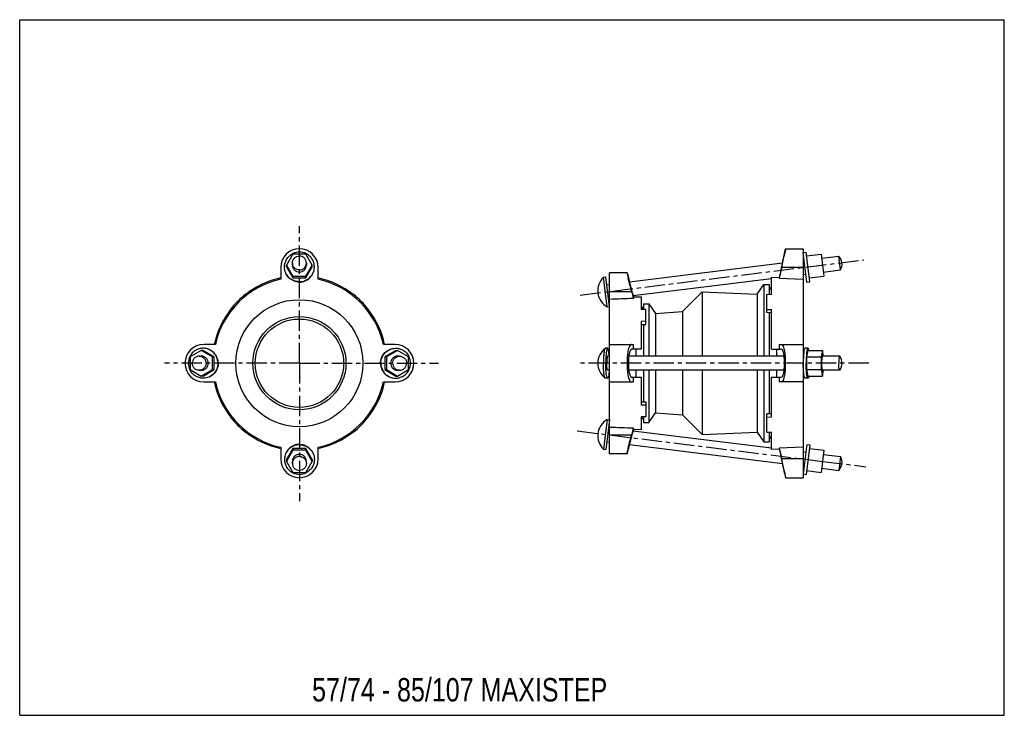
# Model space of a CAD drawing. Header units: millimetres. Extents: x 0 to 841, y 0 to 594.
import ezdxf

# ---------------------------------------------------------------- set-up
doc = ezdxf.new("R2010")
doc.units = ezdxf.units.MM
doc.header["$LTSCALE"] = 46.255
doc.linetypes.add('CENTER', pattern=[0.6, 0.375, -0.075, 0.075, -0.075])
doc.layers.get('0').update_dxf_attribs({"linetype": 'CONTINUOUS'})
doc.layers.add('02___PRT_ALL_AXES', color=7, linetype='CONTINUOUS')
doc.styles.get("Standard").update_dxf_attribs({"font": 'txt', "width": 0.8})

msp = doc.modelspace()

# ---------------------------------------------------------------- linework, layer by layer
at = {"color": 7, "linetype": 'Continuous'}
for p, q in [((0, 0), (0, 594)), ((0, 594), (841, 594)), ((841, 0), (841, 594)), ((653.3, 394.41), (654.24, 398.41)), ((654.24, 398.41), (669.24, 398.41)), ((669.24, 398.41), (669.24, 202.91)), ((233.44, 393.87), (227.95, 384.44)), ((244.41, 393.87), (233.44, 393.87)), ((249.89, 384.44), (244.41, 393.87)), ((672.12, 392.34), (684.48, 393.87)), ((684.48, 393.87), (686.81, 375.01)), ((684.91, 390.39), (699.59, 392.21)), ((222.92, 382.41), (222.92, 372.44)), ((227.95, 382.91), (227.95, 384.44)), ((227.95, 384.44), (233.44, 375.01)), ((227.95, 382.91), (233.44, 373.48)), ((244.41, 375.01), (249.89, 384.44)), ((244.41, 373.48), (249.89, 382.91)), ((249.89, 382.91), (249.89, 384.44)), ((254.92, 372.44), (254.92, 382.41)), ((669.24, 382.41), (650.85, 382.41)), ((673.29, 382.91), (685.64, 384.44)), ((686.38, 378.48), (701.06, 380.3)), ((233.44, 373.48), (233.44, 375.01)), ((233.44, 375.01), (244.41, 375.01)), ((233.44, 373.48), (244.41, 373.48)), ((244.41, 373.48), (244.41, 375.01)), ((518.74, 377.91), (503.74, 377.91)), ((503.74, 223.41), (503.74, 377.9)), ((518.74, 377.91), (518.74, 377.91)), ((518.74, 377.91), (519.87, 373.91)), ((642.24, 359.4), (642.24, 374.23)), ((642.24, 374.23), (648.74, 373.99)), ((648.74, 373.99), (648.74, 373.22)), ((648.74, 373.22), (669.24, 372.44)), ((674.46, 373.48), (686.81, 375.01)), ((503.74, 361.91), (522.68, 361.91)), ((522.92, 361.97), (522.94, 361.91)), ((640.24, 363.38), (642.24, 365.57)), ((192.93, 359.52), (193.03, 359.4)), ((284.91, 359.52), (284.82, 359.4)), ((524.24, 357.21), (530.74, 357.45)), ((524.24, 356.21), (524.24, 357.21)), ((530.74, 357.45), (530.74, 346.4)), ((638.24, 343.89), (638.24, 359.52)), ((638.24, 359.52), (642.24, 359.4)), ((180.06, 346.65), (180.18, 346.55)), ((297.79, 346.65), (297.67, 346.55)), ((530.74, 349.07), (532.74, 346.88)), ((534.74, 346.52), (530.74, 346.4)), ((534.74, 333.73), (534.74, 346.52)), ((638.24, 346.65), (642.24, 346.55)), ((642.24, 312.66), (642.24, 346.55)), ((534.74, 336.49), (530.74, 336.4)), ((642.24, 343.78), (638.24, 343.89)), ((530.74, 336.4), (530.74, 312.66)), ((530.74, 333.62), (534.74, 333.73)), ((155.14, 311.63), (145.71, 306.14)), ((164.57, 306.14), (155.14, 311.63)), ((156.67, 311.63), (155.14, 311.63)), ((166.1, 306.14), (156.67, 311.63)), ((167.13, 316.66), (157.17, 316.66)), ((320.67, 316.66), (310.71, 316.66)), ((502.17, 313.41), (500.19, 313.41)), ((503.74, 316.66), (524.24, 316.66)), ((530.74, 312.66), (522.94, 312.66)), ((524.24, 312.66), (524.24, 316.66)), ((526.33, 312.66), (526.33, 306.66)), ((642.24, 312.66), (650.69, 312.66)), ((646.65, 306.66), (646.65, 312.66)), ((648.74, 316.66), (669.24, 316.66)), ((648.74, 316.66), (648.74, 312.66)), ((673.29, 313.41), (670.81, 313.41)), ((673.29, 311.63), (672.12, 306.14)), ((673.29, 311.63), (685.64, 311.63)), ((685.64, 311.63), (684.48, 306.14)), ((686.7, 306.66), (685.64, 311.63)), ((145.71, 306.14), (145.71, 295.17)), ((153.32, 306.66), (155.14, 306.66)), ((164.57, 295.17), (164.57, 306.14)), ((166.1, 306.14), (164.57, 306.14)), ((166.1, 295.17), (166.1, 306.14)), ((503.74, 306.66), (502.17, 306.66)), ((652.97, 306.66), (520.26, 306.66)), ((669.42, 306.66), (669.24, 306.66)), ((672.12, 306.14), (684.48, 306.14)), ((672.12, 306.14), (672.12, 295.17)), ((684.48, 306.14), (684.48, 295.17)), ((700.32, 306.66), (685.64, 306.66)), ((145.71, 295.17), (155.14, 289.69)), ((153.32, 294.66), (155.14, 294.66)), ((155.14, 289.69), (164.57, 295.17)), ((156.67, 289.69), (166.1, 295.17)), ((166.1, 295.17), (164.57, 295.17)), ((503.74, 294.66), (502.17, 294.66)), ((652.97, 294.66), (520.26, 294.66)), ((526.33, 294.66), (526.33, 288.66)), ((646.65, 288.66), (646.65, 294.66)), ((669.42, 294.66), (669.24, 294.66)), ((672.12, 295.17), (684.48, 295.17)), ((672.12, 295.17), (673.29, 289.69)), ((684.48, 295.17), (685.64, 289.69)), ((700.32, 294.66), (685.64, 294.66)), ((685.64, 289.69), (686.7, 294.66)), ((156.67, 289.69), (155.14, 289.69)), ((502.17, 287.91), (500.19, 287.91)), ((522.94, 288.66), (530.74, 288.66)), ((524.24, 284.66), (524.24, 288.66)), ((530.74, 288.66), (530.74, 264.92)), ((642.24, 288.66), (650.69, 288.66)), ((642.24, 254.76), (642.24, 288.66)), ((648.74, 288.66), (648.74, 284.66)), ((673.29, 287.91), (670.81, 287.91)), ((673.29, 289.69), (685.64, 289.69)), ((157.17, 284.66), (167.13, 284.66)), ((310.71, 284.66), (320.67, 284.66)), ((503.74, 284.66), (524.24, 284.66)), ((669.24, 284.66), (648.74, 284.66)), ((530.74, 267.69), (534.74, 267.58)), ((534.74, 264.83), (530.74, 264.92)), ((534.74, 267.58), (534.74, 254.8)), ((180.06, 254.67), (180.18, 254.76)), ((297.79, 254.67), (297.67, 254.76)), ((530.74, 254.91), (530.74, 243.86)), ((534.74, 254.8), (530.74, 254.91)), ((530.74, 252.24), (532.74, 254.44)), ((642.24, 257.53), (638.24, 257.42)), ((638.24, 241.79), (638.24, 257.42)), ((638.24, 254.67), (642.24, 254.76)), ((524.24, 244.11), (524.24, 245.11)), ((530.74, 243.86), (524.24, 244.11)), ((192.93, 241.79), (193.03, 241.91)), ((284.91, 241.79), (284.82, 241.91)), ((503.74, 239.41), (522.68, 239.41)), ((522.94, 239.41), (522.92, 239.34)), ((638.24, 241.79), (642.24, 241.91)), ((640.24, 237.94), (642.24, 235.74)), ((642.24, 227.08), (642.24, 241.91)), ((222.92, 228.87), (222.92, 218.91)), ((254.92, 218.91), (254.92, 228.87)), ((518.74, 223.41), (519.87, 227.41)), ((648.74, 227.32), (642.24, 227.08)), ((669.24, 228.87), (648.74, 228.09)), ((648.74, 228.09), (648.74, 227.32)), ((518.74, 223.41), (503.74, 223.41)), ((669.24, 218.91), (650.85, 218.91)), ((653.3, 206.91), (654.24, 202.91)), ((653.57, 206.27), (654.24, 202.91)), ((654.09, 203.68), (654.24, 202.92)), ((654.24, 202.91), (669.24, 202.91)), ((0, 0), (841, 0))]:
    msp.add_line(p, q, dxfattribs=at)
for centre, radius, start, end in [((238.92, 382.41), 16, 0, 180), ((168.62, 492.82), 494.71, 347.10329, 348.51636), ((238.92, 300.66), 73.55, 102.56453, 167.43545), ((238.92, 300.66), 74.55, 102.39651, 128), ((238.92, 300.66), 73.55, 12.56453, 77.43547), ((238.92, 300.66), 74.55, 52, 77.6035), ((952.13, 475.09), 444.15, 192.6392, 193.08036), ((921.2, 467.92), 412.4, 193.08299, 193.29451), ((238.92, 300.66), 74.7, 128, 142), ((238.92, 300.66), 74.7, 38, 52), ((238.92, 300.66), 74.55, 142, 167.60351), ((238.92, 300.66), 74.55, 12.39649, 38), ((157.17, 300.66), 16, 90, 270), ((320.67, 300.66), 16, 270, 90), ((509.78, 300.66), 16, 127.5, 232.50001), ((660.15, 308.73), 14.23, 11.74294, 12.01633), ((156.85, 300.66), 12.83, 153.81791, 180.00645), ((156.77, 300.69), 12.75, 152.48248, 153.80394), ((692.38, 300.66), 10, 323.71796, 36.28204), ((156.85, 300.65), 12.83, 179.99355, 206.18209), ((156.77, 300.62), 12.75, 206.19606, 207.51752), ((660.15, 292.58), 14.23, 347.98367, 348.25706), ((238.92, 300.66), 74.55, 192.39649, 218), ((238.92, 300.66), 73.55, 192.56456, 257.43547), ((238.92, 300.66), 73.55, 282.56453, 347.43547), ((238.92, 300.66), 74.55, 322, 347.60351), ((238.92, 300.66), 74.7, 218, 232), ((238.92, 300.66), 74.7, 308, 322), ((238.92, 300.66), 74.55, 232, 257.60351), ((238.92, 300.66), 74.55, 282.39649, 308), ((238.92, 218.91), 16, 180, 360), ((196.8, 114.58), 465.88, 11.44034, 12.94041)]:
    msp.add_arc(centre, radius, start, end, dxfattribs=at)
for points, knots in [([(654.24, 398.41), (654.18, 398.05), (653.89, 396.7), (653.63, 395.34), (653.43, 394.33)], [0, 0, 0, 0, 0.259578, 1, 1, 1, 1]), ([(650.69, 382.41), (651.04, 383.92), (651.54, 386.12), (652.15, 388.93), (652.54, 390.73), (652.85, 392.22), (653.06, 393.23), (653.18, 393.84), (653.25, 394.13), (653.28, 394.31), (653.3, 394.39), (653.3, 394.41)], [0, 0, 0, 0, 0.37905, 0.551331, 0.703245, 0.828684, 0.922418, 0.956068, 0.980383, 0.995075, 1, 1, 1, 1]), ([(232.92, 384.44), (232.92, 383.66), (233.24, 382.1), (234.57, 380.12), (236.57, 378.79), (238.14, 378.48), (238.92, 378.48)], [0, 0, 0, 0, 0.24912, 0.498757, 0.749095, 1, 1, 1, 1]), ([(238.92, 378.48), (239.7, 378.48), (241.28, 378.79), (243.27, 380.12), (244.61, 382.1), (244.92, 383.66), (244.92, 384.44)], [0, 0, 0, 0, 0.250905, 0.501243, 0.75088, 1, 1, 1, 1]), ([(522.68, 361.91), (522.41, 362.92), (521.41, 366.64), (520.49, 370.37), (519.85, 373.09)], [0, 0, 0, 0, 0.273773, 1, 1, 1, 1]), ([(519.87, 373.91), (519.87, 373.93), (519.9, 373.75), (519.93, 373.67), (520.01, 373.32), (520.1, 372.94), (520.22, 372.42), (520.44, 371.55), (520.76, 370.24), (521.2, 368.44), (521.72, 366.42), (522.3, 364.23), (522.71, 362.73), (522.92, 361.97)], [0, 0, 0, 0, 0.004953, 0.019724, 0.044163, 0.077968, 0.120756, 0.172042, 0.297742, 0.449716, 0.621802, 0.807496, 1, 1, 1, 1]), ([(156.67, 313.41), (155.53, 313.41), (153.23, 313.09), (150.04, 311.7), (147.34, 309.5), (146, 307.6), (145.47, 306.58)], [0, 0, 0, 0, 0.249446, 0.499157, 0.749322, 1, 1, 1, 1]), ([(169.32, 300.66), (169.32, 302.31), (168.67, 305.66), (165.86, 309.9), (161.65, 312.74), (158.32, 313.41), (156.67, 313.41)], [0, 0, 0, 0, 0.250891, 0.501244, 0.750881, 1, 1, 1, 1]), ([(169.63, 300.66), (169.63, 302.31), (168.98, 305.66), (166.16, 309.9), (161.96, 312.74), (158.62, 313.41), (156.98, 313.41)], [0, 0, 0, 0, 0.250891, 0.501244, 0.750881, 1, 1, 1, 1]), ([(500.04, 313.35), (499.98, 313.31), (499.87, 313.16), (499.67, 312.74), (499.44, 311.94), (499.21, 310.72), (499.01, 309.14), (498.84, 307.29), (498.67, 304.43), (498.62, 302.19), (498.62, 300.66)], [0, 0, 0, 0, 0.016935, 0.040657, 0.110055, 0.208193, 0.332407, 0.478797, 0.642522, 1, 1, 1, 1]), ([(500.19, 313.41), (500.15, 313.41), (500.1, 313.39), (500.05, 313.36), (500.04, 313.35)], [0, 0, 0, 0, 0.722159, 1, 1, 1, 1]), ([(502.17, 313.41), (502.04, 313.41), (501.85, 313.17), (501.7, 312.83), (501.56, 312.4), (501.42, 311.87), (501.24, 310.95), (501.04, 309.56), (500.85, 307.65), (500.66, 304.65), (500.6, 302.28), (500.6, 300.66)], [0, 0, 0, 0, 0.03009, 0.0561, 0.090327, 0.132786, 0.18321, 0.306351, 0.455503, 0.625135, 1, 1, 1, 1]), ([(503.56, 306.66), (503.49, 307.59), (503.38, 308.91), (503.17, 310.55), (503, 311.53), (502.82, 312.31), (502.65, 312.83), (502.5, 313.13), (502.38, 313.31), (502.25, 313.41), (502.17, 313.41)], [0, 0, 0, 0, 0.397991, 0.565212, 0.707311, 0.822068, 0.908071, 0.940302, 0.965708, 1, 1, 1, 1]), ([(522.68, 316.66), (522.54, 316.66), (522.25, 316.6), (521.83, 316.36), (521.44, 315.98), (520.91, 315.22), (520.33, 313.9), (519.77, 311.94), (519.32, 309.54), (518.99, 306.78), (518.79, 303.78), (518.72, 300.66), (518.79, 297.53), (518.99, 294.53), (519.32, 291.78), (519.77, 289.38), (520.33, 287.41), (520.91, 286.09), (521.44, 285.34), (521.83, 284.95), (522.25, 284.71), (522.54, 284.66), (522.68, 284.66)], [0, 0, 0, 0, 0.012285, 0.025698, 0.041301, 0.059749, 0.106277, 0.165961, 0.237664, 0.319237, 0.407805, 0.5, 0.592195, 0.680763, 0.762336, 0.834039, 0.893723, 0.940251, 0.958699, 0.974302, 0.987715, 1, 1, 1, 1]), ([(522.94, 312.66), (522.83, 312.66), (522.6, 312.61), (522.29, 312.44), (521.98, 312.15), (521.57, 311.58), (521.12, 310.59), (520.69, 309.12), (520.33, 307.32), (519.97, 304.47), (519.8, 300.66), (519.97, 296.84), (520.33, 293.99), (520.69, 292.19), (521.12, 290.72), (521.57, 289.73), (521.98, 289.16), (522.29, 288.88), (522.6, 288.7), (522.83, 288.66), (522.94, 288.66)], [0, 0, 0, 0, 0.012445, 0.026038, 0.041803, 0.060374, 0.107023, 0.166686, 0.238271, 0.319676, 0.500011, 0.680342, 0.761742, 0.833323, 0.892982, 0.939627, 0.958198, 0.973963, 0.987555, 1, 1, 1, 1]), ([(650.69, 288.66), (651.14, 288.66), (651.63, 289.32), (651.97, 290.06), (652.28, 290.92), (652.6, 292.21), (652.91, 294.01), (653.13, 296.07), (653.27, 298.32), (653.32, 300.66), (653.27, 302.99), (653.13, 305.24), (652.91, 307.3), (652.6, 309.1), (652.28, 310.39), (651.97, 311.25), (651.63, 311.99), (651.14, 312.66), (650.69, 312.66)], [0, 0, 0, 0, 0.053749, 0.07533, 0.100436, 0.160861, 0.233652, 0.316494, 0.406421, 0.500008, 0.593594, 0.683519, 0.766358, 0.839145, 0.899567, 0.924672, 0.946252, 1, 1, 1, 1]), ([(650.85, 284.66), (651.45, 284.66), (652.08, 285.54), (652.52, 286.53), (652.92, 287.68), (653.34, 289.4), (653.73, 291.8), (654.02, 294.55), (654.2, 297.54), (654.26, 300.66), (654.2, 303.77), (654.02, 306.76), (653.73, 309.51), (653.34, 311.91), (652.92, 313.63), (652.52, 314.78), (652.08, 315.77), (651.45, 316.66), (650.85, 316.66)], [0, 0, 0, 0, 0.053374, 0.074913, 0.099995, 0.160437, 0.233303, 0.316251, 0.406294, 0.5, 0.593706, 0.68375, 0.766698, 0.839563, 0.900005, 0.925088, 0.946627, 1, 1, 1, 1]), ([(670.81, 313.41), (670.73, 313.41), (670.6, 313.31), (670.48, 313.13), (670.33, 312.82), (670.16, 312.3), (669.97, 311.51), (669.81, 310.52), (669.59, 308.85), (669.48, 307.52), (669.42, 306.58)], [0, 0, 0, 0, 0.034185, 0.059576, 0.091815, 0.177878, 0.292726, 0.434917, 0.602189, 1, 1, 1, 1]), ([(673.29, 313.41), (673.16, 313.41), (672.97, 313.17), (672.82, 312.83), (672.67, 312.4), (672.54, 311.87), (672.35, 310.95), (672.15, 309.56), (671.97, 307.65), (671.77, 304.65), (671.72, 302.28), (671.72, 300.66)], [0, 0, 0, 0, 0.03009, 0.0561, 0.090327, 0.132786, 0.18321, 0.306351, 0.455503, 0.625135, 1, 1, 1, 1]), ([(674.07, 311.7), (674.02, 311.94), (673.91, 312.38), (673.75, 312.87), (673.6, 313.15), (673.49, 313.32), (673.37, 313.41), (673.29, 313.41)], [0, 0, 0, 0, 0.390733, 0.683715, 0.793794, 0.880902, 1, 1, 1, 1]), ([(153.32, 306.66), (152.55, 306.66), (150.98, 306.34), (149, 305.01), (147.68, 303.01), (147.37, 301.44), (147.37, 300.66)], [0, 0, 0, 0, 0.249119, 0.498761, 0.749089, 1, 1, 1, 1]), ([(159.28, 300.66), (159.28, 301.44), (158.97, 303.01), (157.64, 305.01), (155.67, 306.34), (154.1, 306.66), (153.32, 306.66)], [0, 0, 0, 0, 0.250911, 0.501239, 0.750881, 1, 1, 1, 1]), ([(161.1, 300.66), (161.1, 301.44), (160.79, 303.01), (159.46, 305.01), (157.48, 306.34), (155.92, 306.66), (155.14, 306.66)], [0, 0, 0, 0, 0.250905, 0.501243, 0.75088, 1, 1, 1, 1]), ([(502.17, 306.66), (502.11, 306.66), (502.02, 306.55), (501.95, 306.39), (501.85, 306.08), (501.74, 305.59), (501.59, 304.5), (501.47, 302.84), (501.43, 301.42), (501.43, 300.66)], [0, 0, 0, 0, 0.030109, 0.056102, 0.090343, 0.183197, 0.306374, 0.625079, 1, 1, 1, 1]), ([(669.42, 306.58), (669.39, 306.11), (669.28, 304.14), (669.24, 302.16), (669.24, 300.66)], [0, 0, 0, 0, 0.237139, 1, 1, 1, 1]), ([(685.64, 306.66), (685.58, 306.66), (685.49, 306.55), (685.42, 306.39), (685.32, 306.08), (685.22, 305.59), (685.06, 304.5), (684.94, 302.84), (684.91, 301.42), (684.91, 300.66)], [0, 0, 0, 0, 0.030088, 0.05611, 0.090332, 0.183199, 0.306349, 0.625084, 1, 1, 1, 1]), ([(700.32, 306.66), (700.26, 306.66), (700.17, 306.55), (700.1, 306.39), (700, 306.08), (699.9, 305.59), (699.74, 304.5), (699.62, 302.84), (699.59, 301.42), (699.59, 300.66)], [0, 0, 0, 0, 0.030109, 0.056102, 0.090343, 0.183197, 0.306374, 0.625079, 1, 1, 1, 1]), ([(700.45, 306.57), (700.44, 306.59), (700.41, 306.62), (700.36, 306.66), (700.32, 306.66)], [0, 0, 0, 0, 0.314193, 1, 1, 1, 1]), ([(156.67, 287.91), (155.53, 287.91), (153.23, 288.22), (150.04, 289.61), (147.34, 291.81), (146, 293.71), (145.47, 294.73)], [0, 0, 0, 0, 0.249446, 0.499157, 0.749322, 1, 1, 1, 1]), ([(153.32, 294.66), (152.55, 294.66), (150.98, 294.97), (149, 296.31), (147.68, 298.3), (147.37, 299.88), (147.37, 300.66)], [0, 0, 0, 0, 0.249119, 0.498761, 0.749089, 1, 1, 1, 1]), ([(159.28, 300.66), (159.28, 299.88), (158.97, 298.3), (157.64, 296.31), (155.67, 294.97), (154.1, 294.66), (153.32, 294.66)], [0, 0, 0, 0, 0.250911, 0.501239, 0.750881, 1, 1, 1, 1]), ([(155.14, 294.66), (155.92, 294.66), (157.48, 294.97), (159.46, 296.31), (160.79, 298.3), (161.1, 299.88), (161.1, 300.66)], [0, 0, 0, 0, 0.24912, 0.498757, 0.749095, 1, 1, 1, 1]), ([(169.32, 300.66), (169.32, 299), (168.67, 295.65), (165.86, 291.41), (161.65, 288.57), (158.32, 287.91), (156.67, 287.91)], [0, 0, 0, 0, 0.250891, 0.501244, 0.750881, 1, 1, 1, 1]), ([(169.63, 300.66), (169.63, 299), (168.98, 295.65), (166.16, 291.41), (161.96, 288.57), (158.62, 287.91), (156.98, 287.91)], [0, 0, 0, 0, 0.250891, 0.501244, 0.750881, 1, 1, 1, 1]), ([(500.04, 287.96), (499.98, 288.01), (499.87, 288.15), (499.67, 288.57), (499.44, 289.37), (499.21, 290.6), (499.01, 292.17), (498.84, 294.02), (498.67, 296.88), (498.62, 299.12), (498.62, 300.66)], [0, 0, 0, 0, 0.016935, 0.040657, 0.110055, 0.208193, 0.332407, 0.478797, 0.642522, 1, 1, 1, 1]), ([(502.17, 287.91), (502.04, 287.91), (501.85, 288.14), (501.7, 288.48), (501.56, 288.91), (501.42, 289.44), (501.24, 290.36), (501.04, 291.75), (500.85, 293.66), (500.66, 296.67), (500.6, 299.03), (500.6, 300.66)], [0, 0, 0, 0, 0.03009, 0.0561, 0.090327, 0.132786, 0.18321, 0.306351, 0.455503, 0.625135, 1, 1, 1, 1]), ([(502.17, 294.66), (502.11, 294.66), (502.02, 294.77), (501.95, 294.93), (501.85, 295.23), (501.74, 295.73), (501.59, 296.81), (501.47, 298.47), (501.43, 299.89), (501.43, 300.66)], [0, 0, 0, 0, 0.030109, 0.056102, 0.090343, 0.183197, 0.306374, 0.625079, 1, 1, 1, 1]), ([(503.56, 294.65), (503.49, 293.72), (503.38, 292.41), (503.17, 290.76), (503, 289.78), (502.82, 289), (502.65, 288.48), (502.5, 288.18), (502.38, 288), (502.25, 287.91), (502.17, 287.91)], [0, 0, 0, 0, 0.397991, 0.565212, 0.707311, 0.822068, 0.908071, 0.940302, 0.965708, 1, 1, 1, 1]), ([(669.42, 294.73), (669.39, 295.2), (669.28, 297.17), (669.24, 299.15), (669.24, 300.66)], [0, 0, 0, 0, 0.237139, 1, 1, 1, 1]), ([(670.81, 287.91), (670.73, 287.91), (670.6, 288), (670.48, 288.18), (670.33, 288.49), (670.16, 289.01), (669.97, 289.81), (669.81, 290.8), (669.59, 292.46), (669.48, 293.79), (669.42, 294.73)], [0, 0, 0, 0, 0.034185, 0.059576, 0.091815, 0.177878, 0.292726, 0.434917, 0.602189, 1, 1, 1, 1]), ([(673.29, 287.91), (673.16, 287.91), (672.97, 288.14), (672.82, 288.48), (672.67, 288.91), (672.54, 289.44), (672.35, 290.36), (672.15, 291.75), (671.97, 293.66), (671.77, 296.67), (671.72, 299.03), (671.72, 300.66)], [0, 0, 0, 0, 0.03009, 0.0561, 0.090327, 0.132786, 0.18321, 0.306351, 0.455503, 0.625135, 1, 1, 1, 1]), ([(684.91, 300.66), (684.91, 299.89), (684.94, 298.47), (685.06, 296.81), (685.22, 295.73), (685.32, 295.23), (685.42, 294.93), (685.49, 294.77), (685.58, 294.66), (685.64, 294.66)], [0, 0, 0, 0, 0.374916, 0.693651, 0.816801, 0.909668, 0.94389, 0.969912, 1, 1, 1, 1]), ([(700.32, 294.66), (700.26, 294.66), (700.17, 294.77), (700.1, 294.93), (700, 295.23), (699.9, 295.73), (699.74, 296.81), (699.62, 298.47), (699.59, 299.89), (699.59, 300.66)], [0, 0, 0, 0, 0.030109, 0.056102, 0.090343, 0.183197, 0.306374, 0.625079, 1, 1, 1, 1]), ([(700.45, 294.74), (700.44, 294.73), (700.41, 294.69), (700.36, 294.66), (700.32, 294.66)], [0, 0, 0, 0, 0.314193, 1, 1, 1, 1]), ([(500.19, 287.91), (500.15, 287.91), (500.1, 287.92), (500.05, 287.95), (500.04, 287.96)], [0, 0, 0, 0, 0.722159, 1, 1, 1, 1]), ([(674.07, 289.62), (674.02, 289.37), (673.91, 288.94), (673.75, 288.45), (673.6, 288.16), (673.49, 288), (673.37, 287.91), (673.29, 287.91)], [0, 0, 0, 0, 0.390733, 0.683715, 0.793794, 0.880902, 1, 1, 1, 1]), ([(519.85, 228.22), (520.04, 229.03), (520.94, 232.77), (521.89, 236.5), (522.68, 239.41)], [0, 0, 0, 0, 0.216753, 1, 1, 1, 1]), ([(522.92, 239.34), (522.71, 238.58), (522.3, 237.08), (521.72, 234.9), (521.2, 232.87), (520.76, 231.08), (520.44, 229.76), (520.22, 228.89), (520.1, 228.38), (520.01, 227.97), (519.93, 227.68), (519.9, 227.5), (519.87, 227.43), (519.87, 227.41)], [0, 0, 0, 0, 0.192504, 0.378198, 0.550284, 0.702258, 0.827958, 0.879244, 0.922032, 0.955837, 0.980276, 0.995047, 1, 1, 1, 1]), ([(518.74, 223.41), (518.74, 223.43), (518.77, 223.54), (518.82, 223.78), (518.91, 224.17), (519.1, 224.99), (519.41, 226.36), (519.69, 227.55), (519.85, 228.22)], [0, 0, 0, 0, 0.016587, 0.066227, 0.148267, 0.261818, 0.577781, 1, 1, 1, 1]), ([(653.3, 206.91), (653.3, 206.89), (653.27, 207.06), (653.25, 207.14), (653.18, 207.49), (653.06, 208.07), (652.85, 209.1), (652.54, 210.58), (652.15, 212.38), (651.54, 215.19), (651.04, 217.39), (650.69, 218.91)], [0, 0, 0, 0, 0.004925, 0.019617, 0.043932, 0.077582, 0.171316, 0.296755, 0.448669, 0.62095, 1, 1, 1, 1]), ([(653.42, 206.98), (653.44, 206.92), (653.49, 206.68), (653.53, 206.45), (653.57, 206.27)], [0, 0, 0, 0, 0.257703, 1, 1, 1, 1])]:
    msp.add_open_spline(points, degree=3, knots=knots, dxfattribs=at)
for points in [[(650.69, 382.41), (650.04, 379.6), (649.39, 376.8), (648.74, 373.99)], [(650.85, 382.41), (650.14, 379.35), (649.44, 376.28), (648.74, 373.22)], [(522.68, 361.91), (523.2, 360.01), (523.72, 358.11), (524.24, 356.21)], [(522.94, 361.91), (523.37, 360.34), (523.81, 358.77), (524.24, 357.21)], [(503.74, 355.42), (510.57, 355.68), (517.41, 355.94), (524.24, 356.21)], [(524.24, 245.11), (517.41, 245.37), (510.57, 245.63), (503.74, 245.9)], [(524.24, 245.11), (523.72, 243.21), (523.2, 241.31), (522.68, 239.41)], [(524.24, 244.11), (523.81, 242.54), (523.37, 240.97), (522.94, 239.41)], [(648.74, 228.09), (649.44, 225.03), (650.14, 221.97), (650.85, 218.91)], [(648.74, 227.32), (649.39, 224.52), (650.04, 221.71), (650.69, 218.91)]]:
    msp.add_open_spline(points, degree=3, dxfattribs=at)
at = {"layer": '02___PRT_ALL_AXES', "color": 7, "linetype": 'CENTER'}
for p, q in [((238.92, 300.66), (238.92, 417.76)), ((478.85, 358.82), (721.12, 388.83)), ((238.92, 300.66), (123.8, 300.66)), ((238.92, 300.66), (238.92, 182.88)), ((238.92, 300.66), (357.84, 300.66)), ((725.2, 300.66), (477.22, 300.66)), ((476.19, 242.82), (673.29, 218.4)), ((685.64, 216.87), (722.84, 212.27))]:
    msp.add_line(p, q, dxfattribs=at)
at = {"layer": '02___PRT_ALL_AXES', "color": 7, "linetype": 'Continuous'}
for p, q in [((669.24, 395.25), (671.72, 395.56)), ((674.86, 370.25), (671.72, 395.56)), ((672.37, 369.95), (669.24, 395.25)), ((669.24, 388.45), (670.05, 388.55)), ((701.06, 380.3), (699.59, 392.21)), ((232.92, 386.26), (232.92, 384.44)), ((244.92, 386.26), (244.92, 384.44)), ((520.8, 370.07), (651.57, 386.26)), ((498.62, 374.12), (500.6, 374.37)), ((501.75, 348.81), (498.62, 374.12)), ((503.74, 349.06), (500.6, 374.37)), ((523.92, 358.36), (642.24, 373.02)), ((669.24, 376.36), (671.53, 376.64)), ((672.37, 369.95), (674.86, 370.25)), ((501.43, 367.67), (503.74, 367.95)), ((629.86, 359.51), (635.74, 367.91)), ((635.74, 367.91), (635.74, 306.66)), ((635.74, 367.91), (640.24, 367.91)), ((640.24, 367.91), (640.24, 359.46)), ((502.91, 355.76), (503.69, 355.85)), ((566.2, 344.74), (582.97, 361.51)), ((582.97, 361.51), (582.97, 306.66)), ((582.97, 361.51), (629.86, 359.51)), ((629.86, 359.51), (629.86, 306.66)), ((501.75, 348.81), (503.74, 349.06)), ((532.74, 351.41), (532.74, 346.46)), ((532.74, 351.41), (537.24, 351.41)), ((537.24, 351.41), (537.24, 306.66)), ((537.24, 351.41), (543.07, 343.08)), ((543.07, 343.08), (566.2, 344.74)), ((543.07, 343.08), (543.07, 306.66)), ((566.2, 344.74), (566.2, 306.66)), ((640.24, 343.84), (640.24, 306.66)), ((532.74, 333.68), (532.74, 306.66)), ((321.17, 311.63), (311.75, 306.14)), ((322.7, 311.63), (313.28, 306.14)), ((321.17, 311.63), (322.7, 311.63)), ((332.13, 306.14), (322.7, 311.63)), ((311.75, 306.14), (313.28, 306.14)), ((311.75, 306.14), (311.75, 295.17)), ((313.28, 306.14), (313.28, 295.17)), ((324.52, 306.66), (322.7, 306.66)), ((332.13, 295.17), (332.13, 306.14)), ((311.75, 295.17), (313.28, 295.17)), ((311.75, 295.17), (321.17, 289.69)), ((313.28, 295.17), (322.7, 289.69)), ((322.7, 289.69), (332.13, 295.17)), ((324.52, 294.66), (322.7, 294.66)), ((532.74, 294.66), (532.74, 267.63)), ((537.24, 294.66), (537.24, 249.91)), ((543.07, 294.66), (543.07, 258.24)), ((566.2, 294.66), (566.2, 256.58)), ((582.97, 294.66), (582.97, 239.81)), ((629.86, 294.66), (629.86, 241.81)), ((635.74, 294.66), (635.74, 233.41)), ((640.24, 294.66), (640.24, 257.47)), ((321.17, 289.69), (322.7, 289.69)), ((501.75, 252.5), (498.62, 227.19)), ((501.75, 252.5), (503.74, 252.25)), ((532.74, 254.85), (532.74, 249.91)), ((537.24, 249.91), (543.07, 258.24)), ((543.07, 258.24), (566.2, 256.58)), ((566.2, 256.58), (582.97, 239.81)), ((503.74, 252.25), (500.6, 226.95)), ((502.91, 245.55), (503.69, 245.46)), ((532.74, 249.91), (537.24, 249.91)), ((523.92, 242.95), (642.24, 228.3)), ((582.97, 239.81), (629.86, 241.81)), ((629.86, 241.81), (635.74, 233.41)), ((640.24, 241.85), (640.24, 233.41)), ((233.44, 227.83), (227.95, 218.4)), ((244.41, 227.83), (233.44, 227.83)), ((233.44, 227.83), (233.44, 226.3)), ((249.89, 218.4), (244.41, 227.83)), ((244.41, 227.83), (244.41, 226.3)), ((498.62, 227.19), (500.6, 226.95)), ((501.43, 233.65), (503.74, 233.36)), ((520.8, 231.25), (651.57, 215.05)), ((635.74, 233.41), (640.24, 233.41)), ((672.37, 231.37), (669.24, 206.06)), ((674.86, 231.06), (671.72, 205.75)), ((672.37, 231.37), (674.86, 231.06)), ((674.46, 227.83), (686.81, 226.3)), ((233.44, 226.3), (227.95, 216.87)), ((244.41, 226.3), (233.44, 226.3)), ((249.89, 216.87), (244.41, 226.3)), ((669.24, 224.95), (671.53, 224.67)), ((686.81, 226.3), (684.48, 207.45)), ((686.38, 222.83), (701.06, 221.01)), ((701.06, 221.01), (699.59, 209.1)), ((227.95, 218.4), (227.95, 216.87)), ((227.95, 216.87), (233.44, 207.45)), ((232.92, 215.06), (232.92, 216.87)), ((244.41, 207.45), (249.89, 216.87)), ((244.92, 215.06), (244.92, 216.87)), ((249.89, 218.4), (249.89, 216.87)), ((669.24, 212.86), (670.05, 212.76)), ((673.29, 218.4), (685.64, 216.87)), ((684.91, 210.92), (699.59, 209.1)), ((233.44, 207.45), (244.41, 207.45)), ((669.24, 206.06), (671.72, 205.75)), ((672.12, 208.98), (684.48, 207.45))]:
    msp.add_line(p, q, dxfattribs=at)
for radius in [54.25, 39.75, 37.75]:
    msp.add_circle((238.92, 300.66), radius, dxfattribs=at)
for centre, radius, start, end in [((238.92, 382.73), 12.83, 89.99355, 116.18209), ((238.92, 382.73), 12.83, 63.81791, 90.00645), ((238.89, 382.81), 12.75, 116.19606, 117.51752), ((238.96, 382.81), 12.75, 62.48248, 63.80394), ((692.38, 385.27), 10, 330.1912, 43.93099), ((509.78, 362.65), 16, 134.22838, 239.89381), ((321.07, 300.69), 12.75, 26.19606, 27.51752), ((321, 300.66), 12.83, 359.99355, 26.18209), ((321.07, 300.62), 12.75, 332.48248, 333.80394), ((321, 300.65), 12.83, 333.81791, 0.00645), ((509.78, 238.66), 16, 120.10619, 225.77162), ((692.38, 216.04), 10, 316.06901, 29.8088), ((238.89, 218.51), 12.75, 242.48248, 243.80394), ((238.92, 218.58), 12.83, 243.81791, 270.00645), ((238.92, 218.58), 12.83, 269.99355, 296.18209), ((238.96, 218.51), 12.75, 296.19606, 297.51752)]:
    msp.add_arc(centre, radius, start, end, dxfattribs=at)
for points, knots in [([(226.17, 382.91), (226.17, 384.05), (226.49, 386.35), (227.88, 389.54), (230.08, 392.24), (231.98, 393.58), (233, 394.11)], [0, 0, 0, 0, 0.249446, 0.499157, 0.749322, 1, 1, 1, 1]), ([(232.92, 386.26), (232.92, 387.03), (233.24, 388.6), (234.57, 390.58), (236.57, 391.9), (238.14, 392.21), (238.92, 392.21)], [0, 0, 0, 0, 0.249119, 0.498761, 0.749089, 1, 1, 1, 1]), ([(244.92, 386.26), (244.92, 387.03), (244.61, 388.6), (243.27, 390.58), (241.28, 391.9), (239.7, 392.21), (238.92, 392.21)], [0, 0, 0, 0, 0.249119, 0.498761, 0.749089, 1, 1, 1, 1]), ([(251.67, 382.91), (251.67, 384.05), (251.36, 386.35), (249.97, 389.54), (247.77, 392.24), (245.87, 393.58), (244.85, 394.11)], [0, 0, 0, 0, 0.249446, 0.499157, 0.749322, 1, 1, 1, 1]), ([(238.92, 370.25), (237.26, 370.25), (233.92, 370.91), (229.68, 373.72), (226.84, 377.93), (226.17, 381.26), (226.17, 382.91)], [0, 0, 0, 0, 0.250891, 0.501244, 0.750881, 1, 1, 1, 1]), ([(238.92, 369.95), (237.26, 369.95), (233.92, 370.6), (229.68, 373.42), (226.84, 377.62), (226.17, 380.95), (226.17, 382.6)], [0, 0, 0, 0, 0.250891, 0.501244, 0.750881, 1, 1, 1, 1]), ([(238.92, 380.3), (238.14, 380.3), (236.57, 380.61), (234.57, 381.93), (233.24, 383.91), (232.92, 385.48), (232.92, 386.26)], [0, 0, 0, 0, 0.250911, 0.501239, 0.750881, 1, 1, 1, 1]), ([(238.92, 380.3), (239.7, 380.3), (241.28, 380.61), (243.27, 381.93), (244.61, 383.91), (244.92, 385.48), (244.92, 386.26)], [0, 0, 0, 0, 0.250911, 0.501239, 0.750881, 1, 1, 1, 1]), ([(238.92, 370.25), (240.58, 370.25), (243.93, 370.91), (248.17, 373.72), (251.01, 377.93), (251.67, 381.26), (251.67, 382.91)], [0, 0, 0, 0, 0.250891, 0.501244, 0.750881, 1, 1, 1, 1]), ([(238.92, 369.95), (240.58, 369.95), (243.93, 370.6), (248.17, 373.42), (251.01, 377.62), (251.67, 380.95), (251.67, 382.6)], [0, 0, 0, 0, 0.250891, 0.501244, 0.750881, 1, 1, 1, 1]), ([(308.21, 300.66), (308.21, 302.31), (308.87, 305.66), (311.68, 309.9), (315.89, 312.74), (319.22, 313.41), (320.87, 313.41)], [0, 0, 0, 0, 0.250891, 0.501244, 0.750881, 1, 1, 1, 1]), ([(308.52, 300.66), (308.52, 302.31), (309.18, 305.66), (311.99, 309.9), (316.2, 312.74), (319.53, 313.41), (321.17, 313.41)], [0, 0, 0, 0, 0.250891, 0.501244, 0.750881, 1, 1, 1, 1]), ([(321.17, 313.41), (322.32, 313.41), (324.62, 313.09), (327.8, 311.7), (330.5, 309.5), (331.85, 307.6), (332.38, 306.58)], [0, 0, 0, 0, 0.249446, 0.499157, 0.749322, 1, 1, 1, 1]), ([(322.7, 306.66), (321.93, 306.66), (320.36, 306.34), (318.38, 305.01), (317.06, 303.01), (316.75, 301.44), (316.75, 300.66)], [0, 0, 0, 0, 0.24912, 0.498757, 0.749095, 1, 1, 1, 1]), ([(318.57, 300.66), (318.57, 301.44), (318.88, 303.01), (320.2, 305.01), (322.18, 306.34), (323.75, 306.66), (324.52, 306.66)], [0, 0, 0, 0, 0.250911, 0.501239, 0.750881, 1, 1, 1, 1]), ([(324.52, 306.66), (325.3, 306.66), (326.87, 306.34), (328.84, 305.01), (330.17, 303.01), (330.48, 301.44), (330.48, 300.66)], [0, 0, 0, 0, 0.249119, 0.498761, 0.749089, 1, 1, 1, 1]), ([(308.21, 300.66), (308.21, 299), (308.87, 295.65), (311.68, 291.41), (315.89, 288.57), (319.22, 287.91), (320.87, 287.91)], [0, 0, 0, 0, 0.250891, 0.501244, 0.750881, 1, 1, 1, 1]), ([(308.52, 300.66), (308.52, 299), (309.18, 295.65), (311.99, 291.41), (316.2, 288.57), (319.53, 287.91), (321.17, 287.91)], [0, 0, 0, 0, 0.250891, 0.501244, 0.750881, 1, 1, 1, 1]), ([(316.75, 300.66), (316.75, 299.88), (317.06, 298.3), (318.38, 296.31), (320.36, 294.97), (321.93, 294.66), (322.7, 294.66)], [0, 0, 0, 0, 0.250905, 0.501243, 0.75088, 1, 1, 1, 1]), ([(318.57, 300.66), (318.57, 299.88), (318.88, 298.3), (320.2, 296.31), (322.18, 294.97), (323.75, 294.66), (324.52, 294.66)], [0, 0, 0, 0, 0.250911, 0.501239, 0.750881, 1, 1, 1, 1]), ([(321.17, 287.91), (322.32, 287.91), (324.62, 288.22), (327.8, 289.61), (330.5, 291.81), (331.85, 293.71), (332.38, 294.73)], [0, 0, 0, 0, 0.249446, 0.499157, 0.749322, 1, 1, 1, 1]), ([(324.52, 294.66), (325.3, 294.66), (326.87, 294.97), (328.84, 296.31), (330.17, 298.3), (330.48, 299.88), (330.48, 300.66)], [0, 0, 0, 0, 0.249119, 0.498761, 0.749089, 1, 1, 1, 1]), ([(238.92, 231.37), (237.26, 231.37), (233.92, 230.71), (229.68, 227.9), (226.84, 223.69), (226.17, 220.36), (226.17, 218.71)], [0, 0, 0, 0, 0.250891, 0.501244, 0.750881, 1, 1, 1, 1]), ([(238.92, 231.06), (237.26, 231.06), (233.92, 230.4), (229.68, 227.59), (226.84, 223.38), (226.17, 220.05), (226.17, 218.4)], [0, 0, 0, 0, 0.250891, 0.501244, 0.750881, 1, 1, 1, 1]), ([(238.92, 231.37), (240.58, 231.37), (243.93, 230.71), (248.17, 227.9), (251.01, 223.69), (251.67, 220.36), (251.67, 218.71)], [0, 0, 0, 0, 0.250891, 0.501244, 0.750881, 1, 1, 1, 1]), ([(238.92, 231.06), (240.58, 231.06), (243.93, 230.4), (248.17, 227.59), (251.01, 223.38), (251.67, 220.05), (251.67, 218.4)], [0, 0, 0, 0, 0.250891, 0.501244, 0.750881, 1, 1, 1, 1]), ([(238.92, 222.83), (238.14, 222.83), (236.57, 222.52), (234.57, 221.2), (233.24, 219.22), (232.92, 217.65), (232.92, 216.87)], [0, 0, 0, 0, 0.250905, 0.501243, 0.75088, 1, 1, 1, 1]), ([(238.92, 221.01), (238.14, 221.01), (236.57, 220.7), (234.57, 219.38), (233.24, 217.4), (232.92, 215.83), (232.92, 215.06)], [0, 0, 0, 0, 0.250911, 0.501239, 0.750881, 1, 1, 1, 1]), ([(244.92, 216.87), (244.92, 217.65), (244.61, 219.22), (243.27, 221.2), (241.28, 222.52), (239.7, 222.83), (238.92, 222.83)], [0, 0, 0, 0, 0.24912, 0.498757, 0.749095, 1, 1, 1, 1]), ([(238.92, 221.01), (239.7, 221.01), (241.28, 220.7), (243.27, 219.38), (244.61, 217.4), (244.92, 215.83), (244.92, 215.06)], [0, 0, 0, 0, 0.250911, 0.501239, 0.750881, 1, 1, 1, 1]), ([(226.17, 218.4), (226.17, 217.26), (226.49, 214.96), (227.88, 211.78), (230.08, 209.08), (231.98, 207.73), (233, 207.2)], [0, 0, 0, 0, 0.249446, 0.499157, 0.749322, 1, 1, 1, 1]), ([(232.92, 215.06), (232.92, 214.28), (233.24, 212.71), (234.57, 210.73), (236.57, 209.41), (238.14, 209.1), (238.92, 209.1)], [0, 0, 0, 0, 0.249119, 0.498761, 0.749089, 1, 1, 1, 1]), ([(244.92, 215.06), (244.92, 214.28), (244.61, 212.71), (243.27, 210.73), (241.28, 209.41), (239.7, 209.1), (238.92, 209.1)], [0, 0, 0, 0, 0.249119, 0.498761, 0.749089, 1, 1, 1, 1]), ([(251.67, 218.4), (251.67, 217.26), (251.36, 214.96), (249.97, 211.78), (247.77, 209.08), (245.87, 207.73), (244.85, 207.2)], [0, 0, 0, 0, 0.249446, 0.499157, 0.749322, 1, 1, 1, 1])]:
    msp.add_open_spline(points, degree=3, knots=knots, dxfattribs=at)

# ---------------------------------------------------------------- texts
at = {"color": 2, "linetype": 'Continuous', "insert": (249.74, 31.79), "char_height": 20, "width": 368, "attachment_point": 1, "line_spacing_factor": 0.9}
msp.add_mtext('57/74 - 85/107 MAXISTEP', dxfattribs=at)

doc.saveas('drawing.dxf')
